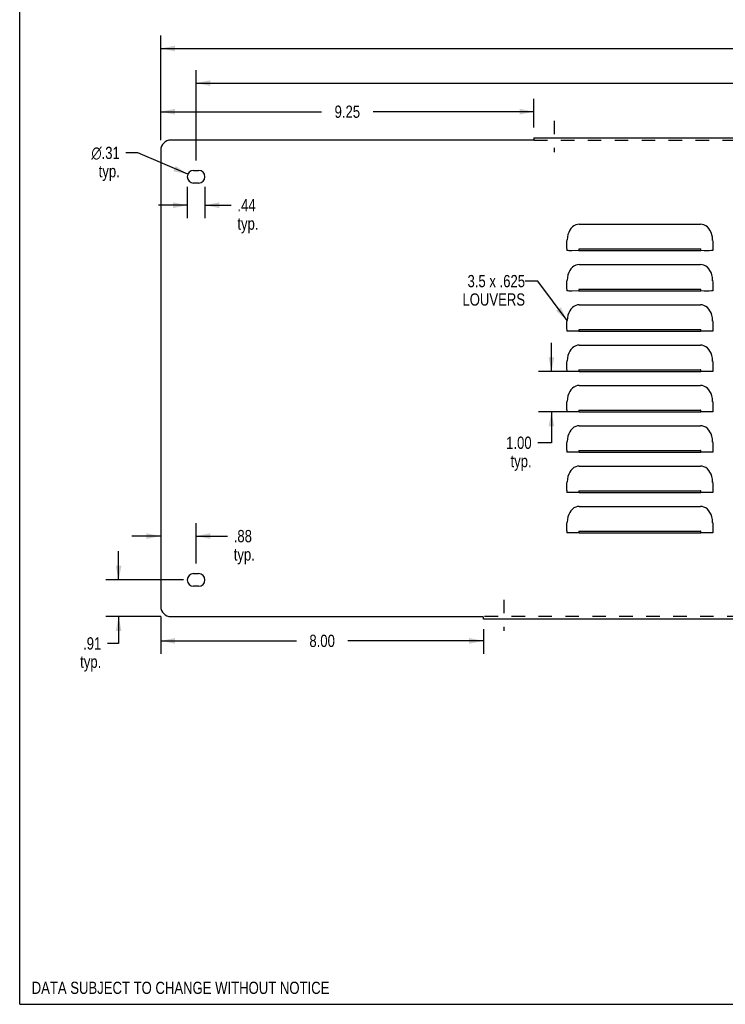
# Model space of a CAD drawing. Header units: inches. Extents: x 0 to 60.7, y 0 to 39.3.
# Tile 1 of 5: x 0 to 17.5, y 0 to 24.4. Entities that reach past the tile are written whole.
import ezdxf

# ---------------------------------------------------------------- set-up
doc = ezdxf.new("R2010")
doc.units = ezdxf.units.IN
doc.header["$LTSCALE"] = 3.339286
doc.header["$MEASUREMENT"] = 0
doc.linetypes.add('DASHED', pattern=[0.2, 0.1, -0.1])
doc.linetypes.add('HIDDEN', pattern=[0.2, 0.1, -0.1])
doc.layers.get('0').update_dxf_attribs({"linetype": 'CONTINUOUS'})
for name, color, linetype in [('02___PRT_ALL_AXES', 7, 'CONTINUOUS'), ('DEFAULT_2', 8, 'HIDDEN'), ('DIMENSIONS', 7, 'CONTINUOUS')]:
    doc.layers.add(name, color=color, linetype=linetype)
doc.styles.get("Standard").update_dxf_attribs({"font": 'txt', "width": 0.8})
doc.styles.add('TEXTSTYLE_1', font='gdt', dxfattribs={"width": 0.8})
doc.dimstyles.new('DIMSTYLE_1', dxfattribs={"dimtxt": 0.303571, "dimasz": 0.357143, "dimexe": 0.09, "dimexo": 0.07, "dimgap": 0.0425, "dimtad": 0, "dimtih": 1, "dimtoh": 1, "dimzin": 4, "dimdsep": 46, "dimtxsty": 'Standard', "dimblk": '_FILLED', "dimblk1": '_FILLED', "dimblk2": '_FILLED', "dimcen": 0.09, "dimadec": 0, "dimazin": 0, "dimtfac": 1, "dimtofl": 0, "dimtmove": 0, "dimatfit": 3, "dimldrblk": '_FILLED', "dimfxl": 0, "dimtolj": 1, "dimtzin": 4, "dimarcsym": 0})
doc.dimstyles.new('DIMSTYLE_2', dxfattribs={"dimtxt": 0.303571, "dimasz": 0.357143, "dimexe": 0.09, "dimexo": 0.07, "dimgap": 0.09, "dimtad": 0, "dimtih": 1, "dimtoh": 1, "dimzin": 4, "dimdsep": 46, "dimtxsty": 'Standard', "dimblk": '_FILLED', "dimblk1": '_FILLED', "dimblk2": '_FILLED', "dimcen": 0.09, "dimadec": 0, "dimazin": 0, "dimtfac": 1, "dimtofl": 0, "dimtmove": 0, "dimatfit": 3, "dimldrblk": '_FILLED', "dimfxl": 0, "dimtolj": 1, "dimtzin": 4, "dimarcsym": 0})
doc.dimstyles.get("Standard").update_dxf_attribs({"dimtxt": 0.303571, "dimasz": 0.357143, "dimexe": 0.09, "dimexo": 0.07, "dimgap": 0.09, "dimtad": 0, "dimtih": 1, "dimtoh": 1, "dimzin": 4, "dimdsep": 46, "dimtxsty": 'Standard', "dimblk": '_FILLED', "dimblk1": '_FILLED', "dimblk2": '_FILLED', "dimcen": 0.09, "dimadec": 0, "dimazin": 0, "dimtp": 0.01, "dimtm": 0.01, "dimtfac": 1, "dimtofl": 0, "dimtmove": 0, "dimatfit": 3, "dimldrblk": '_FILLED', "dimfxl": 0, "dimtolj": 1, "dimtzin": 4, "dimarcsym": 0})

# ---------------------------------------------------------------- blocks, each defined once
blk = doc.blocks.new('_FILLED')
at = {"color": 0, "linetype": 'ByBlock'}
blk.add_solid([(0, 0), (-1, 0.2), (-1, -0.2)], dxfattribs=at)
blk = doc.blocks.new('*D1')
at = {"layer": 'DIMENSIONS', "color": 2, "linetype": 'Continuous'}
for p, q in [((3.496, 21.433), (3.496, 24.027)), ((51.246, 21.433), (51.246, 24.027)), ((3.496, 23.706), (26.612, 23.706)), ((51.246, 23.706), (28.13, 23.706))]:
    blk.add_line(p, q, dxfattribs=at)
at = {"layer": 'DIMENSIONS', "color": 2, "linetype": 'Continuous', "xscale": 0.3571428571, "yscale": 0.3571428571, "zscale": 0.3571428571, "rotation": 180}
blk.add_blockref('_FILLED', (3.496, 23.706), dxfattribs=at)
at = {"layer": 'DIMENSIONS', "color": 2, "linetype": 'Continuous', "xscale": 0.3571428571, "yscale": 0.3571428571, "zscale": 0.3571428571}
blk.add_blockref('_FILLED', (51.246, 23.706), dxfattribs=at)
at = {"layer": 'DIMENSIONS', "color": 2, "linetype": 'Continuous', "insert": (27.371, 23.857), "char_height": 0.3036, "width": 1.21429, "attachment_point": 2, "line_spacing_factor": 0.9}
blk.add_mtext('47.75', dxfattribs=at)
blk = doc.blocks.new('*D4')
at = {"layer": 'DIMENSIONS', "color": 2, "linetype": 'Continuous'}
for p, q in [((3.496, 21.433), (3.496, 22.46)), ((12.746, 21.743), (12.746, 22.46)), ((3.496, 22.138), (7.484, 22.138)), ((12.746, 22.138), (8.759, 22.138))]:
    blk.add_line(p, q, dxfattribs=at)
at = {"layer": 'DIMENSIONS', "color": 2, "linetype": 'Continuous', "xscale": 0.3571428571, "yscale": 0.3571428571, "zscale": 0.3571428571, "rotation": 180}
blk.add_blockref('_FILLED', (3.496, 22.138), dxfattribs=at)
at = {"layer": 'DIMENSIONS', "color": 2, "linetype": 'Continuous', "xscale": 0.3571428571, "yscale": 0.3571428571, "zscale": 0.3571428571}
blk.add_blockref('_FILLED', (12.746, 22.138), dxfattribs=at)
at = {"layer": 'DIMENSIONS', "color": 2, "linetype": 'Continuous', "insert": (8.121, 22.29), "char_height": 0.3036, "width": 0.97143, "attachment_point": 2, "line_spacing_factor": 0.9}
blk.add_mtext('9.25', dxfattribs=at)
blk = doc.blocks.new('*D5')
at = {"layer": 'DIMENSIONS', "color": 2, "linetype": 'Continuous'}
for p, q in [((3.496, 9.616), (3.496, 8.693)), ((11.496, 9.306), (11.496, 8.693)), ((3.496, 9.014), (6.859, 9.014)), ((11.496, 9.014), (8.134, 9.014))]:
    blk.add_line(p, q, dxfattribs=at)
at = {"layer": 'DIMENSIONS', "color": 2, "linetype": 'Continuous', "xscale": 0.3571428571, "yscale": 0.3571428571, "zscale": 0.3571428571, "rotation": 180}
blk.add_blockref('_FILLED', (3.496, 9.014), dxfattribs=at)
at = {"layer": 'DIMENSIONS', "color": 2, "linetype": 'Continuous', "xscale": 0.3571428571, "yscale": 0.3571428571, "zscale": 0.3571428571}
blk.add_blockref('_FILLED', (11.496, 9.014), dxfattribs=at)
at = {"layer": 'DIMENSIONS', "color": 2, "linetype": 'Continuous', "insert": (7.496, 9.166), "char_height": 0.3036, "width": 0.97143, "attachment_point": 2, "line_spacing_factor": 0.9}
blk.add_mtext('8.00', dxfattribs=at)
blk = doc.blocks.new('*D9')
at = {"layer": 'DIMENSIONS', "color": 2, "linetype": 'Continuous'}
for p, q in [((13.18, 15.692), (13.18, 16.406)), ((13.621, 15.692), (12.859, 15.692)), ((13.621, 14.692), (12.859, 14.692)), ((13.18, 14.692), (13.18, 13.929)), ((13.18, 13.929), (12.841, 13.929))]:
    blk.add_line(p, q, dxfattribs=at)
at = {"layer": 'DIMENSIONS', "color": 2, "linetype": 'Continuous', "xscale": 0.3571428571, "yscale": 0.3571428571, "zscale": 0.3571428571}
for p, rotation in [((13.18, 15.692), 270), ((13.18, 14.692), 90)]:
    blk.add_blockref('_FILLED', p, dxfattribs=dict(at, rotation=rotation))
at = {"layer": 'DIMENSIONS', "color": 2, "linetype": 'Continuous', "insert": (12.689, 14.08), "char_height": 0.3036, "width": 0.97143, "attachment_point": 3, "line_spacing_factor": 0.9}
blk.add_mtext('1.00\\Ptyp.', dxfattribs=at)
blk = doc.blocks.new('*D11')
at = {"color": 2, "linetype": 'Continuous'}
for p, q in [((2.452, 10.525), (2.452, 11.239)), ((4.059, 10.525), (2.131, 10.525)), ((3.496, 9.616), (2.131, 9.616)), ((2.452, 9.616), (2.452, 8.951)), ((2.452, 8.951), (2.174, 8.951))]:
    blk.add_line(p, q, dxfattribs=at)
at = {"color": 2, "linetype": 'Continuous', "xscale": 0.3571428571, "yscale": 0.3571428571, "zscale": 0.3571428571}
for p, rotation in [((2.452, 10.525), 270), ((2.452, 9.616), 90)]:
    blk.add_blockref('_FILLED', p, dxfattribs=dict(at, rotation=rotation))
at = {"color": 2, "linetype": 'Continuous', "insert": (2.022, 9.103), "char_height": 0.3036, "width": 0.97143, "attachment_point": 3, "line_spacing_factor": 0.9}
blk.add_mtext('.91\\Ptyp.', dxfattribs=at)
blk = doc.blocks.new('*D12')
at = {"color": 2, "linetype": 'Continuous'}
for p, q in [((4.371, 10.931), (4.371, 11.934)), ((3.496, 11.612), (2.782, 11.612)), ((4.371, 11.612), (5.154, 11.612))]:
    blk.add_line(p, q, dxfattribs=at)
at = {"color": 2, "linetype": 'Continuous', "xscale": 0.3571428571, "yscale": 0.3571428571, "zscale": 0.3571428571}
blk.add_blockref('_FILLED', (3.496, 11.612), dxfattribs=at)
at = {"color": 2, "linetype": 'Continuous', "xscale": 0.3571428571, "yscale": 0.3571428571, "zscale": 0.3571428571, "rotation": 180}
blk.add_blockref('_FILLED', (4.371, 11.612), dxfattribs=at)
at = {"color": 2, "linetype": 'Continuous', "insert": (5.305, 11.764), "char_height": 0.3036, "width": 0.97143, "attachment_point": 1, "line_spacing_factor": 0.9}
blk.add_mtext('.88\\Ptyp.', dxfattribs=at)
blk = doc.blocks.new('*D13')
at = {"color": 2, "linetype": 'Continuous'}
for p, q in [((4.153, 20.275), (4.153, 19.496)), ((4.59, 20.275), (4.59, 19.496)), ((4.153, 19.818), (3.438, 19.818)), ((4.59, 19.818), (5.243, 19.818))]:
    blk.add_line(p, q, dxfattribs=at)
at = {"color": 2, "linetype": 'Continuous', "xscale": 0.3571428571, "yscale": 0.3571428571, "zscale": 0.3571428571}
blk.add_blockref('_FILLED', (4.153, 19.818), dxfattribs=at)
at = {"color": 2, "linetype": 'Continuous', "xscale": 0.3571428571, "yscale": 0.3571428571, "zscale": 0.3571428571, "rotation": 180}
blk.add_blockref('_FILLED', (4.59, 19.818), dxfattribs=at)
at = {"color": 2, "linetype": 'Continuous', "insert": (5.395, 19.969), "char_height": 0.3036, "width": 0.97143, "attachment_point": 1, "line_spacing_factor": 0.9}
blk.add_mtext('.44\\Ptyp.', dxfattribs=at)
blk = doc.blocks.new('*D14')
at = {"color": 2, "linetype": 'Continuous'}
for p, q in [((2.927, 21.117), (2.632, 21.117)), ((4.165, 20.586), (2.927, 21.117))]:
    blk.add_line(p, q, dxfattribs=at)
at = {"color": 2, "linetype": 'Continuous', "xscale": 0.3571428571, "yscale": 0.3571428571, "zscale": 0.3571428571, "rotation": 336.7778791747}
blk.add_blockref('_FILLED', (4.165, 20.586), dxfattribs=at)
at = {"color": 2, "linetype": 'Continuous', "insert": (2.481, 21.269), "char_height": 0.30357, "width": 1.13333, "attachment_point": 3, "line_spacing_factor": 0.9, "style": 'TEXTSTYLE_1'}
blk.add_mtext('{\\Fgdt;n}\\Ftxt;.31\\Ptyp.', dxfattribs=at)
blk = doc.blocks.new('*D19')
at = {"color": 2, "linetype": 'Continuous'}
for p, q in [((4.371, 20.931), (4.371, 23.169)), ((50.371, 20.931), (50.371, 23.169)), ((4.371, 22.847), (26.612, 22.847)), ((50.371, 22.847), (28.13, 22.847))]:
    blk.add_line(p, q, dxfattribs=at)
at = {"color": 2, "linetype": 'Continuous', "xscale": 0.3571428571, "yscale": 0.3571428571, "zscale": 0.3571428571, "rotation": 180}
blk.add_blockref('_FILLED', (4.371, 22.847), dxfattribs=at)
at = {"color": 2, "linetype": 'Continuous', "xscale": 0.3571428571, "yscale": 0.3571428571, "zscale": 0.3571428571}
blk.add_blockref('_FILLED', (50.371, 22.847), dxfattribs=at)
at = {"color": 2, "linetype": 'Continuous', "insert": (27.371, 22.999), "char_height": 0.3036, "width": 1.21429, "attachment_point": 2, "line_spacing_factor": 0.9}
blk.add_mtext('46.00', dxfattribs=at)

msp = doc.modelspace()

# ---------------------------------------------------------------- linework, layer by layer
at = {"color": 7, "linetype": 'Continuous'}
for q in [(0, 39.286), (60.714, 0)]:
    msp.add_line((0, 0), q, dxfattribs=at)
at = {"color": 3, "linetype": 'Continuous'}
for p, q in [((12.746, 21.493), (12.746, 21.452)), ((12.746, 21.493), (41.996, 21.493)), ((12.72, 21.433), (3.746, 21.433)), ((3.496, 21.183), (3.496, 9.866)), ((13.871, 19.348), (16.871, 19.348)), ((17.173, 18.942), (17.176, 18.957)), ((17.181, 18.83), (17.181, 18.693)), ((13.561, 18.74), (13.561, 18.693)), ((13.565, 18.692), (13.561, 18.693)), ((13.576, 18.692), (13.565, 18.692)), ((13.871, 18.692), (13.689, 18.691)), ((13.871, 18.736), (16.871, 18.736)), ((13.871, 18.692), (16.871, 18.692)), ((16.967, 18.691), (16.871, 18.692)), ((17.09, 18.691), (16.967, 18.691)), ((17.147, 18.692), (17.09, 18.691)), ((13.871, 18.348), (16.871, 18.348)), ((17.173, 17.942), (17.176, 17.957)), ((17.181, 17.83), (17.181, 17.693)), ((13.561, 17.74), (13.561, 17.693)), ((13.565, 17.692), (13.561, 17.693)), ((13.576, 17.692), (13.565, 17.692)), ((13.871, 17.692), (13.689, 17.691)), ((13.871, 17.736), (16.871, 17.736)), ((13.871, 17.692), (16.871, 17.692)), ((16.967, 17.691), (16.871, 17.692)), ((17.09, 17.691), (16.967, 17.691)), ((17.147, 17.692), (17.09, 17.691)), ((13.871, 17.348), (16.871, 17.348)), ((17.173, 16.942), (17.176, 16.957)), ((13.561, 16.74), (13.561, 16.693)), ((13.565, 16.692), (13.561, 16.693)), ((13.576, 16.692), (13.565, 16.692)), ((13.871, 16.692), (13.689, 16.691)), ((13.871, 16.736), (16.871, 16.736)), ((13.871, 16.692), (16.871, 16.692)), ((16.967, 16.691), (16.871, 16.692)), ((17.09, 16.691), (16.967, 16.691)), ((17.147, 16.692), (17.09, 16.691)), ((17.181, 16.83), (17.181, 16.693)), ((13.871, 16.348), (16.871, 16.348)), ((17.173, 15.942), (17.176, 15.957)), ((13.561, 15.74), (13.561, 15.693)), ((13.565, 15.692), (13.561, 15.693)), ((13.576, 15.692), (13.565, 15.692)), ((13.823, 15.692), (13.689, 15.691)), ((13.871, 15.692), (13.823, 15.692)), ((13.871, 15.736), (16.871, 15.736)), ((13.871, 15.692), (16.871, 15.692)), ((17.012, 15.691), (16.871, 15.692)), ((17.122, 15.691), (17.012, 15.691)), ((17.181, 15.83), (17.181, 15.693)), ((13.871, 15.348), (16.871, 15.348)), ((17.173, 14.942), (17.176, 14.957)), ((13.561, 14.74), (13.561, 14.693)), ((13.565, 14.692), (13.561, 14.693)), ((13.576, 14.692), (13.565, 14.692)), ((13.871, 14.692), (13.689, 14.691)), ((13.871, 14.736), (16.871, 14.736)), ((13.871, 14.692), (16.871, 14.692)), ((16.967, 14.691), (16.871, 14.692)), ((17.09, 14.691), (16.967, 14.691)), ((17.147, 14.692), (17.09, 14.691)), ((17.181, 14.83), (17.181, 14.693)), ((13.871, 14.348), (16.871, 14.348)), ((17.173, 13.942), (17.176, 13.957)), ((13.561, 13.74), (13.561, 13.693)), ((13.565, 13.692), (13.561, 13.693)), ((13.576, 13.692), (13.565, 13.692)), ((13.871, 13.692), (13.689, 13.691)), ((13.871, 13.736), (16.871, 13.736)), ((13.871, 13.692), (16.871, 13.692)), ((16.967, 13.691), (16.871, 13.692)), ((17.09, 13.691), (16.967, 13.691)), ((17.147, 13.692), (17.09, 13.691)), ((17.181, 13.83), (17.181, 13.693)), ((13.871, 13.348), (16.871, 13.348)), ((17.173, 12.942), (17.176, 12.957)), ((13.561, 12.74), (13.561, 12.693)), ((13.871, 12.736), (16.871, 12.736)), ((17.181, 12.83), (17.181, 12.693)), ((13.565, 12.692), (13.561, 12.693)), ((13.576, 12.692), (13.565, 12.692)), ((13.871, 12.692), (13.689, 12.691)), ((13.871, 12.692), (16.871, 12.692)), ((16.967, 12.691), (16.871, 12.692)), ((17.09, 12.691), (16.967, 12.691)), ((17.147, 12.692), (17.09, 12.691)), ((13.871, 12.348), (16.871, 12.348)), ((13.561, 11.74), (13.561, 11.693)), ((13.871, 11.736), (16.871, 11.736)), ((17.173, 11.942), (17.176, 11.957)), ((17.181, 11.83), (17.181, 11.693)), ((13.565, 11.692), (13.561, 11.693)), ((13.576, 11.692), (13.565, 11.692)), ((13.871, 11.692), (13.689, 11.691)), ((13.871, 11.692), (16.871, 11.692)), ((16.967, 11.691), (16.871, 11.692)), ((17.09, 11.691), (16.967, 11.691)), ((17.147, 11.692), (17.09, 11.691)), ((3.746, 9.616), (11.47, 9.616)), ((11.496, 9.556), (11.496, 9.598)), ((43.246, 9.556), (11.496, 9.556))]:
    msp.add_line(p, q, dxfattribs=at)
for points in [[(12.728, 21.438), (12.724, 21.436), (12.72, 21.433)], [(12.746, 21.452), (12.743, 21.448), (12.74, 21.446), (12.737, 21.444), (12.734, 21.442), (12.728, 21.438)], [(13.871, 19.348), (13.826, 19.344), (13.782, 19.331), (13.739, 19.31), (13.699, 19.28), (13.663, 19.243), (13.632, 19.198), (13.607, 19.146), (13.588, 19.089), (13.574, 19.026), (13.566, 18.957)], [(17.176, 18.957), (17.169, 19.026), (17.155, 19.088), (17.136, 19.146), (17.11, 19.198), (17.08, 19.243), (17.044, 19.28), (17.004, 19.31), (16.961, 19.331), (16.917, 19.344), (16.871, 19.348)], [(13.561, 18.742), (13.561, 18.832), (13.562, 18.874), (13.563, 18.916), (13.566, 18.957)], [(17.176, 18.957), (17.18, 18.914), (17.181, 18.872), (17.181, 18.83)], [(13.689, 18.691), (13.621, 18.691), (13.595, 18.692), (13.576, 18.692)], [(13.871, 18.736), (13.867, 18.735), (13.864, 18.732), (13.861, 18.728), (13.859, 18.724), (13.858, 18.719), (13.858, 18.714), (13.858, 18.709), (13.859, 18.704), (13.861, 18.699), (13.864, 18.695), (13.867, 18.693), (13.871, 18.692)], [(16.871, 18.692), (16.875, 18.693), (16.879, 18.695), (16.882, 18.699), (16.884, 18.704), (16.885, 18.709), (16.885, 18.714), (16.885, 18.719), (16.884, 18.723), (16.882, 18.728), (16.879, 18.732), (16.875, 18.735), (16.871, 18.736)], [(17.181, 18.693), (17.178, 18.692), (17.166, 18.692), (17.147, 18.692)], [(13.871, 18.348), (13.826, 18.344), (13.782, 18.331), (13.739, 18.31), (13.699, 18.28), (13.663, 18.243), (13.632, 18.198), (13.607, 18.146), (13.588, 18.089), (13.574, 18.026), (13.566, 17.957)], [(17.176, 17.957), (17.169, 18.026), (17.155, 18.088), (17.136, 18.146), (17.11, 18.198), (17.08, 18.243), (17.044, 18.28), (17.004, 18.31), (16.961, 18.331), (16.917, 18.344), (16.871, 18.348)], [(13.561, 17.742), (13.561, 17.832), (13.562, 17.874), (13.563, 17.916), (13.566, 17.957)], [(17.176, 17.957), (17.18, 17.914), (17.181, 17.872), (17.181, 17.83)], [(13.689, 17.691), (13.621, 17.691), (13.595, 17.692), (13.576, 17.692)], [(13.871, 17.736), (13.867, 17.735), (13.864, 17.732), (13.861, 17.728), (13.859, 17.724), (13.858, 17.719), (13.858, 17.714), (13.858, 17.709), (13.859, 17.704), (13.861, 17.699), (13.864, 17.695), (13.867, 17.693), (13.871, 17.692)], [(16.871, 17.692), (16.875, 17.693), (16.879, 17.695), (16.882, 17.699), (16.884, 17.704), (16.885, 17.709), (16.885, 17.714), (16.885, 17.719), (16.884, 17.723), (16.882, 17.728), (16.879, 17.732), (16.875, 17.735), (16.871, 17.736)], [(17.181, 17.693), (17.178, 17.692), (17.166, 17.692), (17.147, 17.692)], [(13.871, 17.348), (13.826, 17.344), (13.782, 17.331), (13.739, 17.31), (13.699, 17.28), (13.663, 17.243), (13.632, 17.198), (13.607, 17.146), (13.588, 17.089), (13.574, 17.026), (13.566, 16.957)], [(17.176, 16.957), (17.169, 17.026), (17.155, 17.088), (17.136, 17.146), (17.11, 17.198), (17.08, 17.243), (17.044, 17.28), (17.004, 17.31), (16.961, 17.331), (16.917, 17.344), (16.871, 17.348)], [(13.561, 16.742), (13.561, 16.832), (13.562, 16.874), (13.563, 16.916), (13.566, 16.957)], [(17.176, 16.957), (17.18, 16.914), (17.181, 16.872), (17.181, 16.83)], [(13.689, 16.691), (13.621, 16.691), (13.595, 16.692), (13.576, 16.692)], [(13.871, 16.736), (13.867, 16.735), (13.864, 16.732), (13.861, 16.728), (13.859, 16.724), (13.858, 16.719), (13.858, 16.714), (13.858, 16.709), (13.859, 16.704), (13.861, 16.699), (13.864, 16.695), (13.867, 16.693), (13.871, 16.692)], [(16.871, 16.692), (16.875, 16.693), (16.879, 16.695), (16.882, 16.699), (16.884, 16.704), (16.885, 16.709), (16.885, 16.714), (16.885, 16.719), (16.884, 16.723), (16.882, 16.728), (16.879, 16.732), (16.875, 16.735), (16.871, 16.736)], [(17.181, 16.693), (17.178, 16.692), (17.166, 16.692), (17.147, 16.692)], [(13.871, 16.348), (13.826, 16.344), (13.782, 16.331), (13.739, 16.31), (13.699, 16.28), (13.663, 16.243), (13.632, 16.198), (13.607, 16.146), (13.588, 16.089), (13.574, 16.026), (13.566, 15.957)], [(17.176, 15.957), (17.169, 16.026), (17.155, 16.088), (17.136, 16.146), (17.11, 16.198), (17.08, 16.243), (17.044, 16.28), (17.004, 16.31), (16.961, 16.331), (16.917, 16.344), (16.871, 16.348)], [(13.561, 15.742), (13.561, 15.832), (13.562, 15.874), (13.563, 15.916), (13.566, 15.957)], [(17.176, 15.957), (17.18, 15.914), (17.181, 15.872), (17.181, 15.83)], [(13.689, 15.691), (13.621, 15.691), (13.595, 15.692), (13.576, 15.692)], [(13.871, 15.736), (13.867, 15.735), (13.864, 15.732), (13.861, 15.728), (13.859, 15.724), (13.858, 15.719), (13.858, 15.714), (13.858, 15.709), (13.859, 15.704), (13.861, 15.699), (13.864, 15.695), (13.867, 15.693), (13.871, 15.692)], [(16.871, 15.692), (16.875, 15.693), (16.879, 15.695), (16.882, 15.699), (16.884, 15.704), (16.885, 15.709), (16.885, 15.714), (16.885, 15.719), (16.884, 15.723), (16.882, 15.728), (16.879, 15.732), (16.875, 15.735), (16.871, 15.736)], [(17.181, 15.693), (17.178, 15.692), (17.166, 15.692), (17.147, 15.692), (17.122, 15.691)], [(13.871, 15.348), (13.826, 15.344), (13.782, 15.331), (13.739, 15.31), (13.699, 15.28), (13.663, 15.243), (13.632, 15.198), (13.607, 15.146), (13.588, 15.089), (13.574, 15.026), (13.566, 14.957)], [(17.176, 14.957), (17.169, 15.026), (17.155, 15.088), (17.136, 15.146), (17.11, 15.198), (17.08, 15.243), (17.044, 15.28), (17.004, 15.31), (16.961, 15.331), (16.917, 15.344), (16.871, 15.348)], [(13.561, 14.742), (13.561, 14.832), (13.562, 14.874), (13.563, 14.916), (13.566, 14.957)], [(17.176, 14.957), (17.18, 14.914), (17.181, 14.872), (17.181, 14.83)], [(13.689, 14.691), (13.621, 14.691), (13.595, 14.692), (13.576, 14.692)], [(13.871, 14.736), (13.867, 14.735), (13.864, 14.732), (13.861, 14.728), (13.859, 14.724), (13.858, 14.719), (13.858, 14.714), (13.858, 14.709), (13.859, 14.704), (13.861, 14.699), (13.864, 14.695), (13.867, 14.693), (13.871, 14.692)], [(16.871, 14.692), (16.875, 14.693), (16.879, 14.695), (16.882, 14.699), (16.884, 14.704), (16.885, 14.709), (16.885, 14.714), (16.885, 14.719), (16.884, 14.723), (16.882, 14.728), (16.879, 14.732), (16.875, 14.735), (16.871, 14.736)], [(17.181, 14.693), (17.178, 14.692), (17.166, 14.692), (17.147, 14.692)], [(13.871, 14.348), (13.826, 14.344), (13.782, 14.331), (13.739, 14.31), (13.699, 14.28), (13.663, 14.243), (13.632, 14.198), (13.607, 14.146), (13.588, 14.089), (13.574, 14.026), (13.566, 13.957)], [(17.176, 13.957), (17.169, 14.026), (17.155, 14.088), (17.136, 14.146), (17.11, 14.198), (17.08, 14.243), (17.044, 14.28), (17.004, 14.31), (16.961, 14.331), (16.917, 14.344), (16.871, 14.348)], [(13.561, 13.742), (13.561, 13.832), (13.562, 13.874), (13.563, 13.916), (13.566, 13.957)], [(17.176, 13.957), (17.18, 13.914), (17.181, 13.872), (17.181, 13.83)], [(13.689, 13.691), (13.621, 13.691), (13.595, 13.692), (13.576, 13.692)], [(13.871, 13.736), (13.867, 13.735), (13.864, 13.732), (13.861, 13.728), (13.859, 13.724), (13.858, 13.719), (13.858, 13.714), (13.858, 13.709), (13.859, 13.704), (13.861, 13.699), (13.864, 13.695), (13.867, 13.693), (13.871, 13.692)], [(16.871, 13.692), (16.875, 13.693), (16.879, 13.695), (16.882, 13.699), (16.884, 13.704), (16.885, 13.709), (16.885, 13.714), (16.885, 13.719), (16.884, 13.723), (16.882, 13.728), (16.879, 13.732), (16.875, 13.735), (16.871, 13.736)], [(17.181, 13.693), (17.178, 13.692), (17.166, 13.692), (17.147, 13.692)], [(13.871, 13.348), (13.826, 13.344), (13.782, 13.331), (13.739, 13.31), (13.699, 13.28), (13.663, 13.243), (13.632, 13.198), (13.607, 13.146), (13.588, 13.089), (13.574, 13.026), (13.566, 12.957)], [(17.176, 12.957), (17.169, 13.026), (17.155, 13.088), (17.136, 13.146), (17.11, 13.198), (17.08, 13.243), (17.044, 13.28), (17.004, 13.31), (16.961, 13.331), (16.917, 13.344), (16.871, 13.348)], [(13.561, 12.742), (13.561, 12.832), (13.562, 12.874), (13.563, 12.916), (13.566, 12.957)], [(17.176, 12.957), (17.18, 12.914), (17.181, 12.872), (17.181, 12.83)], [(13.871, 12.736), (13.867, 12.735), (13.864, 12.732), (13.861, 12.728), (13.859, 12.724), (13.858, 12.719), (13.858, 12.714), (13.858, 12.709), (13.859, 12.704), (13.861, 12.699), (13.864, 12.695), (13.867, 12.693), (13.871, 12.692)], [(16.871, 12.692), (16.875, 12.693), (16.879, 12.695), (16.882, 12.699), (16.884, 12.704), (16.885, 12.709), (16.885, 12.714), (16.885, 12.719), (16.884, 12.723), (16.882, 12.728), (16.879, 12.732), (16.875, 12.735), (16.871, 12.736)], [(13.689, 12.691), (13.621, 12.691), (13.595, 12.692), (13.576, 12.692)], [(17.181, 12.693), (17.178, 12.692), (17.166, 12.692), (17.147, 12.692)], [(13.871, 12.348), (13.826, 12.344), (13.782, 12.331), (13.739, 12.31), (13.699, 12.28), (13.663, 12.243), (13.632, 12.198), (13.607, 12.146), (13.588, 12.089), (13.574, 12.026), (13.566, 11.957)], [(17.176, 11.957), (17.169, 12.026), (17.155, 12.088), (17.136, 12.146), (17.11, 12.198), (17.08, 12.243), (17.044, 12.28), (17.004, 12.31), (16.961, 12.331), (16.917, 12.344), (16.871, 12.348)], [(13.561, 11.742), (13.561, 11.832), (13.562, 11.874), (13.563, 11.916), (13.566, 11.957)], [(13.871, 11.736), (13.867, 11.735), (13.864, 11.732), (13.861, 11.728), (13.859, 11.724), (13.858, 11.719), (13.858, 11.714), (13.858, 11.709), (13.859, 11.704), (13.861, 11.699), (13.864, 11.695), (13.867, 11.693), (13.871, 11.692)], [(16.871, 11.692), (16.875, 11.693), (16.879, 11.695), (16.882, 11.699), (16.884, 11.704), (16.885, 11.709), (16.885, 11.714), (16.885, 11.719), (16.884, 11.723), (16.882, 11.728), (16.879, 11.732), (16.875, 11.735), (16.871, 11.736)], [(17.176, 11.957), (17.18, 11.914), (17.181, 11.872), (17.181, 11.83)], [(13.689, 11.691), (13.621, 11.691), (13.595, 11.692), (13.576, 11.692)], [(17.181, 11.693), (17.178, 11.692), (17.166, 11.692), (17.147, 11.692)], [(11.484, 9.607), (11.478, 9.611), (11.474, 9.613), (11.47, 9.616)], [(11.496, 9.598), (11.493, 9.601), (11.49, 9.603), (11.487, 9.605), (11.484, 9.607)]]:
    msp.add_lwpolyline(points, dxfattribs=at)
for centre, start, end in [((3.746, 21.183), 90, 180), ((3.746, 9.866), 180, 270)]:
    msp.add_arc(centre, 0.25, start, end, dxfattribs=at)
at = {"layer": '02___PRT_ALL_AXES', "color": 2, "linetype": 'DASHED'}
for p, q in [((13.246, 21.911), (13.246, 21.136)), ((11.996, 10.033), (11.996, 9.259))]:
    msp.add_line(p, q, dxfattribs=at)
at = {"layer": '02___PRT_ALL_AXES', "color": 3, "linetype": 'Continuous'}
for p, q in [((4.309, 20.681), (4.434, 20.681)), ((4.434, 20.368), (4.309, 20.368)), ((4.309, 10.681), (4.434, 10.681)), ((4.434, 10.368), (4.309, 10.368))]:
    msp.add_line(p, q, dxfattribs=at)
for centre, start, end in [((4.309, 20.525), 90, 270), ((4.434, 20.525), 270, 90), ((4.309, 10.525), 90, 270), ((4.434, 10.525), 270, 90)]:
    msp.add_arc(centre, 0.156, start, end, dxfattribs=at)
at = {"layer": 'DEFAULT_2', "color": 8, "linetype": 'HIDDEN'}
for p, q in [((12.746, 21.433), (41.996, 21.433)), ((43.246, 9.616), (11.496, 9.616))]:
    msp.add_line(p, q, dxfattribs=at)

# ---------------------------------------------------------------- texts
at = {"color": 2, "linetype": 'Continuous', "insert": (0.297, 0.561), "char_height": 0.30357, "width": 8.98571, "attachment_point": 1, "line_spacing_factor": 0.9}
msp.add_mtext('DATA SUBJECT TO CHANGE WITHOUT NOTICE', dxfattribs=at)
at = {"layer": 'DIMENSIONS', "color": 2, "linetype": 'Continuous', "insert": (12.526, 18.088), "char_height": 0.3036, "width": 2.42857, "attachment_point": 3, "line_spacing_factor": 0.9}
msp.add_mtext('3.5 x .625\\PLOUVERS', dxfattribs=at)

# ---------------------------------------------------------------- dimensions: what is measured, and where the dimension line sits
at = {"color": 2, "linetype": 'Continuous'}
dim = msp.add_linear_dim(base=(50.371, 22.847), p1=(4.371, 20.861), p2=(50.371, 20.861), dimstyle='DIMSTYLE_1', dxfattribs=at)
dim.commit()
dim.dimension.update_dxf_attribs({"geometry": '*D19', "text_midpoint": (27.371, 22.847), "dimtype": 160})
dim = msp.add_diameter_dim_2p(p1=(4.165, 20.586), p2=(4.452, 20.463), text='<>\\Ptyp.', dimstyle='DIMSTYLE_2', dxfattribs=at)
dim.commit()
dim.dimension.update_dxf_attribs({"geometry": '*D14', "text_midpoint": (1.914, 20.89), "dimtype": 163})
for base, p1, p2, angle, picture, middle in [((4.153, 19.818), (4.59, 20.345), (4.153, 20.345), 180, '*D13', (5.88, 19.59)), ((2.452, 10.525), (3.566, 9.616), (4.129, 10.525), 90, '*D11', (1.536, 8.723))]:
    dim = msp.add_linear_dim(base=base, p1=p1, p2=p2, angle=angle, text='<>\\Ptyp.', dimstyle='DIMSTYLE_1', dxfattribs=at)
    dim.commit()
    dim.dimension.update_dxf_attribs({"geometry": picture, "text_midpoint": middle, "dimtype": 160})
dim = msp.add_linear_dim(base=(4.371325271, 11.612206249), p1=(3.496325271, 9.865915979), p2=(4.371325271, 10.860915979), text='<>\\Ptyp.', dimstyle='DIMSTYLE_1', dxfattribs=at)
dim.commit()
dim.dimension.update_dxf_attribs({"geometry": '*D12', "text_midpoint": (5.791017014, 11.384527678), "dimtype": 160})
at = {"layer": 'DIMENSIONS', "color": 2, "linetype": 'Continuous'}
for base, p1, p2, picture, middle in [((51.246, 23.706), (3.496, 21.363), (51.246, 21.363), '*D1', (27.371, 23.706)), ((12.746, 22.138), (3.496, 21.363), (12.746, 21.673), '*D4', (8.121, 22.138)), ((11.496, 9.014), (3.496, 9.686), (11.496, 8.623), '*D5', (7.496, 9.014))]:
    dim = msp.add_linear_dim(base=base, p1=p1, p2=p2, dimstyle='DIMSTYLE_1', dxfattribs=at)
    dim.commit()
    dim.dimension.update_dxf_attribs({"geometry": picture, "text_midpoint": middle, "dimtype": 160})
dim = msp.add_linear_dim(base=(13.18, 15.692), p1=(13.691, 14.692), p2=(13.691, 15.692), angle=90, text='<>\\Ptyp.', dimstyle='DIMSTYLE_1', dxfattribs=at)
dim.commit()
dim.dimension.update_dxf_attribs({"geometry": '*D9', "text_midpoint": (12.204, 13.701), "dimtype": 160})

# ---------------------------------------------------------------- leaders
at = {"layer": 'DIMENSIONS', "color": 2, "linetype": 'Continuous', "annotation_type": 0, "has_hookline": 1, "hookline_direction": 1, "text_width": 2.029}
msp.add_leader([(13.566, 16.957), (12.844, 17.936), (12.526, 17.936)], dimstyle='Standard', override={"dimtad": 0}, dxfattribs=at)

doc.saveas('drawing.dxf')
